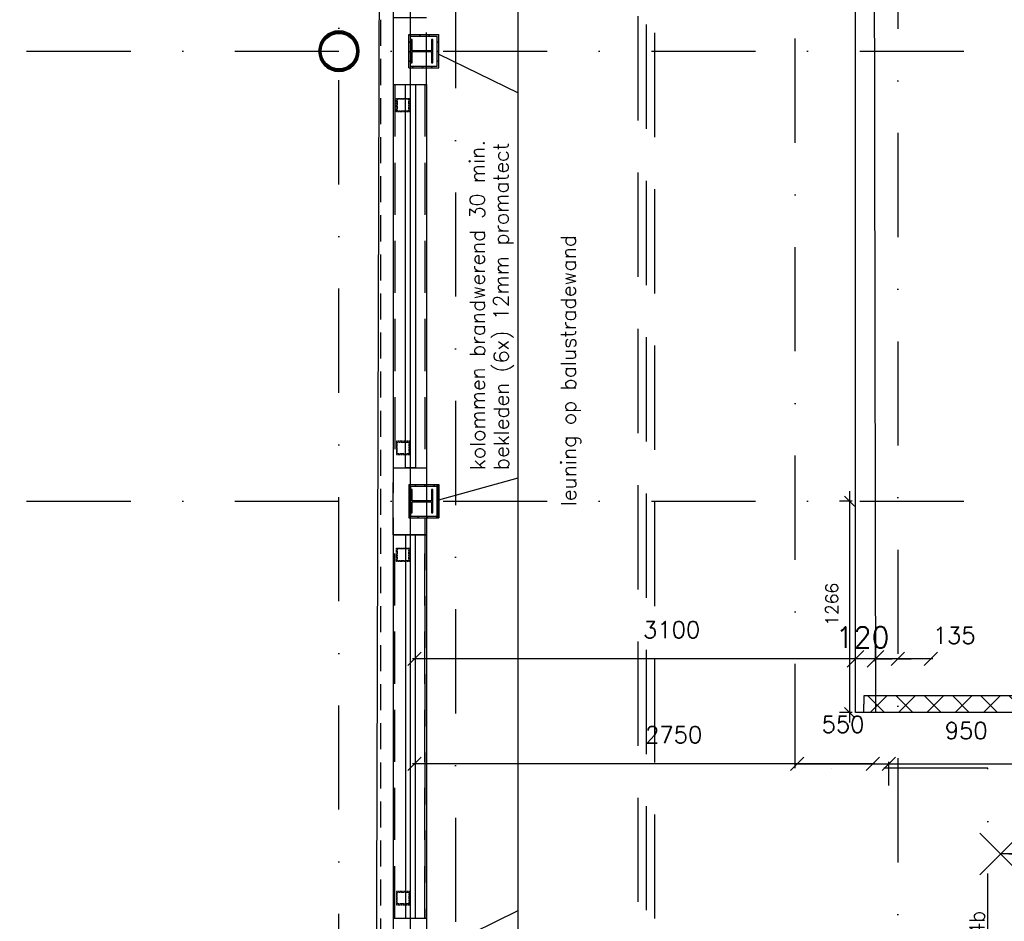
# Model space of a CAD drawing. Extents: x -171140 to 151546, y -8083 to 162438.
# Tile 45 of 96: x 34411 to 40320, y 48128 to 53536. Entities that reach past the tile are written whole.
import ezdxf

# ---------------------------------------------------------------- set-up
doc = ezdxf.new("R2010")
doc.units = 0
doc.header["$LTSCALE"] = 50
doc.header["$MEASUREMENT"] = 0
doc.header["$PDMODE"] = 3
doc.header["$PDSIZE"] = 0.001
for name, pattern in [('DASHDOT', [25, 12.5, -6.25, 0, -6.25]), ('DASHED', [0.75, 0.5, -0.25]), ('HIDDEN', [9.375, 6.25, -3.125]), ('HIDDEN2', [0.1875, 0.125, -0.0625]), ('STRAM_0WT$0$DASHDOT', [25, 12.5, -6.25, 0, -6.25]), ('STRAM_0WT$0$DD1', [2.66667, 1.66667, -0.5, 0, -0.5]), ('STRAM_0WT$0$HIDDEN', [9.375, 6.25, -3.125])]:
    doc.linetypes.add(name, pattern=pattern)
doc.layers.get('0').update_dxf_attribs({"linetype": 'CONTINUOUS'})
doc.layers.get('DEFPOINTS').update_dxf_attribs({"linetype": 'CONTINUOUS'})
for name, color, linetype in [('0POLYBUITENOM', 7, 'CONTINUOUS'), ('_BRANDCOMPART', 6, 'DASHDOT'), ('_DETAILNUMMERS', 4, 'CONTINUOUS'), ('A--01A1_ACEER', 1, 'CONTINUOUS'), ('A--A22--_F123-', 9, 'CONTINUOUS'), ('A--A28--_F-2--', 7, 'CONTINUOUS'), ('A--A42--_F-23-', 9, 'CONTINUOUS'), ('A--L21--', 3, 'CONTINUOUS'), ('A--L22--_F-2--', 7, 'CONTINUOUS'), ('A--L22A1_BINNENWAND', 1, 'CONTINUOUS'), ('A--L22A2_BINNENWAND', 2, 'CONTINUOUS'), ('A--L24AC1_TRAPPEN', 1, 'HIDDEN2'), ('A--L28--', 7, 'CONTINUOUS'), ('A--L28--_F-2--', 7, 'CONTINUOUS'), ('A--L35A1_PLAFONDS', 1, 'HIDDEN'), ('A--L42--', 7, 'CONTINUOUS'), ('A--L42--_F-23-', 7, 'CONTINUOUS'), ('A--L65--', 7, 'CONTINUOUS'), ('A--L65--_F-23-', 7, 'CONTINUOUS'), ('A--L65--_F123-', 7, 'CONTINUOUS'), ('A--M$1A-_F123-', 1, 'CONTINUOUS'), ('A--M1$A-_F123-', 1, 'CONTINUOUS'), ('A--T$1A-18_TEKST', 1, 'CONTINUOUS'), ('STRAM_0WT$0$A--L$7A-_STRAM', 1, 'STRAM_0WT$0$DASHDOT'), ('STRAM_0WT$0$A--L$7AC3-_STR', 3, 'STRAM_0WT$0$DASHDOT'), ('STRAM_0WT$0$A--T$7A8-_STRA', 8, 'STRAM_0WT$0$DASHDOT'), ('STRAM_0WT$0$STRAMIEN', 1, 'STRAM_0WT$0$DD1'), ('TEKST_KOZIJNMERK', 10, 'CONTINUOUS'), ('TEKSTKOZIJNMERK', 2, 'CONTINUOUS'), ('X--LR---_CP', 7, 'CONTINUOUS')]:
    doc.layers.add(name, color=color, linetype=linetype)
doc.styles.add('ALFA-0_25', font='ROMANS')
doc.styles.add('B-01', font='SIMPLEX.SHX', dxfattribs={"width": 0.8, "height": 4.5})
doc.styles.add('HIEMSTRA', font='romans.shx')
doc.dimstyles.new('BEILEN', dxfattribs={"dimscale": 40, "dimtxt": 2.5, "dimasz": 2, "dimexe": 0.3, "dimexo": 0.3, "dimgap": 2, "dimtad": 1, "dimdec": 0, "dimzin": 0, "dimtxsty": 'HIEMSTRA', "dimblk1": 'OBLIQUE', "dimblk2": 'OBLIQUE', "dimsah": 1, "dimcen": -0.09, "dimdle": 0.3, "dimse1": 1, "dimclrd": 2, "dimclre": 2, "dimclrt": 3, "dimazin": 3, "dimtfac": 1, "dimtdec": 4, "dimtofl": 0, "dimtmove": 0, "dimatfit": 3, "dimtvp": 625, "dimtolj": 1, "dimtzin": 0})
doc.dimstyles.get("Standard").update_dxf_attribs({"dimscale": 40, "dimtxt": 2.5, "dimasz": 2, "dimexe": 0.3, "dimexo": 0.3, "dimgap": 2, "dimtad": 0, "dimdec": 0, "dimzin": 0, "dimtxsty": 'HIEMSTRA', "dimblk1": 'OBLIQUE', "dimblk2": 'OBLIQUE', "dimsah": 1, "dimcen": -0.09, "dimdle": 0.3, "dimse1": 1, "dimclrd": 2, "dimclre": 2, "dimclrt": 3, "dimazin": 3, "dimtfac": 1, "dimtdec": 4, "dimtix": 1, "dimtmove": 0, "dimatfit": 3, "dimtvp": 625, "dimtolj": 1, "dimtzin": 0})
doc.dimstyles.new('STANDARD$0', dxfattribs={"dimscale": 50, "dimtxt": 2.5, "dimasz": 2, "dimexe": 2, "dimexo": 0, "dimgap": 2, "dimtad": 1, "dimdec": 0, "dimzin": 0, "dimtxsty": 'ALFA-0_25', "dimblk1": 'OBLIQUE', "dimblk2": 'OBLIQUE', "dimsah": 1, "dimcen": -3, "dimdle": 2, "dimclrd": 1, "dimclre": 1, "dimclrt": 2, "dimazin": 3, "dimtfac": 0.666667, "dimtofl": 0, "dimtmove": 0, "dimatfit": 3, "dimtvp": 0.833333, "dimtolj": 1, "dimtzin": 0})
pattern_1 = [(45, (-36752.046, -53251.86), (-28.284271, 28.284271), [])]
pattern_2 = [(45, (-36752.046, -50741.86), (-28.28427, 28.28427), [])]

# ---------------------------------------------------------------- blocks, each defined once
blk = doc.blocks.new('*U1209')
at = {"layer": 'A--A22--_F123-', "linetype": 'CONTINUOUS'}
h = blk.add_hatch(dxfattribs=at)
h.set_pattern_fill('ALFAKRS', color=256, scale=120, style=0)
h.set_pattern_definition([(45, (-40627.31, -49430.54), (-84.85281, 84.85281), []), (135, (-40627.31, -49430.54), (-84.85281, -84.85281), [])])
h.paths.add_polyline_path([(0, 0), (50, 50), (-1150.3, 50), (-1150.3, 0), (-1150.3, -50), (-50, -50)])
at = {"layer": 'A--L22--_F-2--', "color": 2, "linetype": 'CONTINUOUS'}
for points in [[(50, 50), (50, 50), (-1150.3, 50), (-1150.3, 0)], [(-50, -50), (-50, -50), (-1150.3, -50), (-1150.3, 0)]]:
    blk.add_lwpolyline(points, dxfattribs=at)
blk = doc.blocks.new('*U1155')
at = {"layer": 'A--A42--_F-23-', "linetype": 'CONTINUOUS'}
h = blk.add_hatch(dxfattribs=at)
h.set_pattern_fill('ALFALINE', color=256, scale=40, style=0)
h.set_pattern_definition(pattern_1)
h.paths.add_polyline_path([(0, 0), (-5, -5), (175, -5), (170, 0), (165, 5), (5, 5)])
at = {"layer": 'A--L42--_F-23-', "color": 2, "linetype": 'CONTINUOUS'}
for points in [[(5, 5), (5, 5), (165, 5), (165, 5)], [(-5, -5), (-5, -5), (175, -5), (175, -5)]]:
    blk.add_lwpolyline(points, dxfattribs=at)
blk = doc.blocks.new('*U1154')
at = {"layer": 'A--A42--_F-23-', "linetype": 'CONTINUOUS'}
h = blk.add_hatch(dxfattribs=at)
h.set_pattern_fill('ALFALINE', color=256, scale=40, style=0)
h.set_pattern_definition([(45, (-36922.046, -53251.86), (-28.284271, 28.284271), [])])
h.paths.add_polyline_path([(0, 0), (5, -5), (5, 195), (0, 190), (-5, 185), (-5, 5)])
at = {"layer": 'A--L42--_F-23-', "color": 2, "linetype": 'CONTINUOUS'}
for points in [[(-5, 5), (-5, 5), (-5, 185), (-5, 185)], [(5, -5), (5, -5), (5, 195), (5, 195)]]:
    blk.add_lwpolyline(points, dxfattribs=at)
blk = doc.blocks.new('*U1153')
at = {"layer": 'A--A42--_F-23-', "linetype": 'CONTINUOUS'}
h = blk.add_hatch(dxfattribs=at)
h.set_pattern_fill('ALFALINE', color=256, scale=40, style=0)
h.set_pattern_definition([(45, (-36922.046, -50551.86), (-28.28427, 28.28427), [])])
h.paths.add_polyline_path([(0, 0), (-5, 0), (-5, 190), (0, 190), (5, 190), (5, 0)])
at = {"layer": 'A--L42--_F-23-', "color": 2, "linetype": 'CONTINUOUS'}
for points in [[(0, 0), (-5, 0), (-5, 190), (0, 190)], [(0, 0), (5, 0), (5, 190), (0, 190)]]:
    blk.add_lwpolyline(points, dxfattribs=at)
blk = doc.blocks.new('*U1152')
at = {"layer": 'A--A42--_F-23-', "linetype": 'CONTINUOUS'}
h = blk.add_hatch(dxfattribs=at)
h.set_pattern_fill('ALFALINE', color=256, scale=40, style=0)
h.set_pattern_definition([(45, (-36752.046, -53441.86), (-28.284271, 28.284271), [])])
h.paths.add_polyline_path([(0, 0), (-5, 5), (175, 5), (170, 0), (165, -5), (5, -5)])
at = {"layer": 'A--L42--_F-23-', "color": 2, "linetype": 'CONTINUOUS'}
for points in [[(-5, 5), (-5, 5), (175, 5), (175, 5)], [(5, -5), (5, -5), (165, -5), (165, -5)]]:
    blk.add_lwpolyline(points, dxfattribs=at)
blk = doc.blocks.new('S060204-')
at = {"layer": 'A--L65--_F-23-', "color": 255}
blk.add_circle((0, 0), 0.0123, dxfattribs=at)
at = {"layer": 'A--L65--_F123-', "color": 1, "linetype": 'CONTINUOUS'}
for points in [[(-1.25, 6.25), (1.25, 3.75)], [(1.25, 6.25), (-1.25, 3.75)], [(0, 0), (0, 5)]]:
    blk.add_lwpolyline(points, dxfattribs=at)
blk = doc.blocks.new('S060205A')
at = {"layer": 'A--L65--_F-23-', "color": 255}
blk.add_circle((0, -0.0123), 0.0123, dxfattribs=at)
at = {"layer": 'A--L65--_F123-', "color": 1, "linetype": 'CONTINUOUS'}
blk.add_lwpolyline([(0, -0.0123), (0, 6.2377)], dxfattribs=at)
for points in [[(-0.5, 5.7377, 0.41), (0, 5.2377)], [(0, 4.2377, 1), (0, 5.2377)], [(0, 4.2377, 1), (0, 3.2377)], [(0, 2.2377, 1), (0, 3.2377)], [(0, 2.2377, 1), (0, 1.2377)], [(0.5, 0.7377, 0.41), (0, 1.2377)]]:
    blk.add_lwpolyline(points, format="xyb", dxfattribs=at)
at = {"layer": 'A--L65--', "xscale": -1}
blk.add_blockref('S060204-', (0, 1.4877), dxfattribs=at)
blk.add_blockref('S060204-', (0, 1.4877), dxfattribs=at)
at = {"layer": 'A--L65--', "rotation": 180}
blk.add_blockref('S060204-', (0, 4.4877), dxfattribs=at)
blk.add_blockref('S060204-', (0, 4.4877), dxfattribs=at)
blk = doc.blocks.new('Q020873-')
at = {"layer": 'A--A28--_F-2--', "color": 3, "linetype": 'CONTINUOUS'}
for points in [[(-40.7, 98.2), (-46.8, 112.9), (0, 106.2), (0, 122.2)], [(0, 106.2), (0, 122.2), (40.7, 98.2), (46.8, 112.9)], [(-98.2, 40.7), (-112.9, 46.8), (-75.1, 75.1), (-86.4, 86.4)], [(-75.1, 75.1), (-86.4, 86.4), (-40.7, 98.2), (-46.8, 112.9)], [(40.7, 98.2), (46.8, 112.9), (75.1, 75.1), (86.4, 86.4)], [(75.1, 75.1), (86.4, 86.4), (98.2, 40.7), (112.9, 46.8)], [(-106.2, 0), (-122.2, 0), (-98.2, 40.7), (-112.9, 46.8)], [(-98.2, -40.7), (-112.9, -46.8), (-106.2, 0), (-122.2, 0)], [(98.2, 40.7), (112.9, 46.8), (106.2, 0), (122.2, 0)], [(106.2, 0), (122.2, 0), (98.2, -40.7), (112.9, -46.8)], [(-75.1, -75.1), (-86.4, -86.4), (-98.2, -40.7), (-112.9, -46.8)], [(98.2, -40.7), (112.9, -46.8), (75.1, -75.1), (86.4, -86.4)], [(-40.7, -98.2), (-46.8, -112.9), (-75.1, -75.1), (-86.4, -86.4)], [(0, -106.2), (0, -122.2), (-40.7, -98.2), (-46.8, -112.9)], [(40.7, -98.2), (46.8, -112.9), (0, -106.2), (0, -122.2)], [(75.1, -75.1), (86.4, -86.4), (40.7, -98.2), (46.8, -112.9)]]:
    blk.add_solid(points, dxfattribs=at)
at = {"layer": 'A--L28--_F-2--', "color": 3, "linetype": 'CONTINUOUS'}
blk.add_lwpolyline([(0, 122.2, 1), (0, -122.2, 1), (0, 122.2), (0, 106.2, -1), (0, -106.2, -1), (0, 106.2)], format="xyb", close=True, dxfattribs=at)
at = {"layer": 'X--LR---_CP', "color": 4, "linetype": 'CONTINUOUS'}
blk.add_point((0, 0), dxfattribs=at)
blk = doc.blocks.new('_OBLIQUE')
at = {"color": 0, "linetype": 'BYBLOCK'}
blk.add_line((-0.5, -0.5), (0.5, 0.5), dxfattribs=at)
blk = doc.blocks.new('*D114')
at = {"layer": 'A--M$1A-_F123-', "color": 2, "linetype": 'CONTINUOUS'}
for p, q in [((39065.3, 49071.8), (39639.3, 49071.8)), ((39627.3, 48942.1), (39627.3, 49083.8))]:
    blk.add_line(p, q, dxfattribs=at)
at = {"layer": 'DEFPOINTS', "color": 0, "linetype": 'CONTINUOUS'}
for p in [(39627.3, 49071.8), (39077.3, 48930.1), (39627.3, 48930.1)]:
    blk.add_point(p, dxfattribs=at)
at = {"layer": 'A--M$1A-_F123-', "color": 2, "linetype": 'CONTINUOUS', "xscale": 80, "yscale": 80, "zscale": 80, "rotation": 180}
blk.add_blockref('_OBLIQUE', (39077.3, 49071.8), dxfattribs=at)
at = {"layer": 'A--M$1A-_F123-', "color": 2, "linetype": 'CONTINUOUS', "xscale": 80, "yscale": 80, "zscale": 80}
blk.add_blockref('_OBLIQUE', (39627.3, 49071.8), dxfattribs=at)
at = {"layer": 'A--M$1A-_F123-', "color": 3, "linetype": 'CONTINUOUS', "insert": (39352.3, 49309.1), "char_height": 100, "attachment_point": 5, "style": 'HIEMSTRA'}
blk.add_mtext('\\A1;550', dxfattribs=at)
blk = doc.blocks.new('*D115')
at = {"layer": 'A--M$1A-_F123-', "color": 2, "linetype": 'CONTINUOUS'}
blk.add_line((39615.3, 49071.8), (40589.3, 49071.8), dxfattribs=at)
at = {"layer": 'DEFPOINTS', "color": 0, "linetype": 'CONTINUOUS'}
for p in [(39627.3, 49071.8), (40577.3, 49071.8), (40577.3, 49071.8)]:
    blk.add_point(p, dxfattribs=at)
at = {"layer": 'A--M$1A-_F123-', "color": 2, "linetype": 'CONTINUOUS', "xscale": 80, "yscale": 80, "zscale": 80, "rotation": 180}
blk.add_blockref('_OBLIQUE', (39627.3, 49071.8), dxfattribs=at)
at = {"layer": 'A--M$1A-_F123-', "color": 2, "linetype": 'CONTINUOUS', "xscale": 80, "yscale": 80, "zscale": 80}
blk.add_blockref('_OBLIQUE', (40577.3, 49071.8), dxfattribs=at)
at = {"layer": 'A--M$1A-_F123-', "color": 3, "linetype": 'CONTINUOUS', "insert": (40091.8, 49271.8), "char_height": 100, "attachment_point": 5, "style": 'HIEMSTRA'}
blk.add_mtext('\\A1;950', dxfattribs=at)
blk = doc.blocks.new('*D120')
at = {"layer": 'A--M$1A-_F123-', "color": 2, "linetype": 'CONTINUOUS'}
for p, q in [((39547.5, 49701.2), (39467.5, 49701.2)), ((39682, 49701.2), (39762, 49701.2))]:
    blk.add_line(p, q, dxfattribs=at)
at = {"layer": 'DEFPOINTS', "color": 0, "linetype": 'CONTINUOUS'}
for p in [(39547.5, 49701.2), (39547.5, 49701.2), (39682, 49701.2)]:
    blk.add_point(p, dxfattribs=at)
at = {"layer": 'A--M$1A-_F123-', "color": 2, "linetype": 'CONTINUOUS', "xscale": 80, "yscale": 80, "zscale": 80}
blk.add_blockref('_OBLIQUE', (39547.5, 49701.2), dxfattribs=at)
at = {"layer": 'A--M$1A-_F123-', "color": 2, "linetype": 'CONTINUOUS', "xscale": 80, "yscale": 80, "zscale": 80, "rotation": 180}
blk.add_blockref('_OBLIQUE', (39682, 49701.2), dxfattribs=at)
at = {"layer": 'A--M$1A-_F123-', "color": 3, "linetype": 'CONTINUOUS', "insert": (40019.8, 49843.1), "char_height": 100, "attachment_point": 5, "style": 'HIEMSTRA'}
blk.add_mtext('\\A1;135', dxfattribs=at)
blk = doc.blocks.new('STRAM_0WT')
at = {"layer": 'STRAM_0WT$0$A--L$7A-_STRAM'}
blk.add_line((-39289.938, 9050), (-39289.938, 63702.184), dxfattribs=at)
at = {"layer": 'STRAM_0WT$0$A--L$7AC3-_STR'}
blk.add_line((-38589.938, 89008.057), (-38589.938, -5393.534), dxfattribs=at)
at = {"layer": 'STRAM_0WT$0$A--T$7A8-_STRA', "color": 8}
for p, q in [((-35934.938, 28110.192), (-35934.938, -7328.621)), ((-66167.142, 21100), (-20586.185, 21100)), ((-66167.142, 18400), (-20586.185, 18400))]:
    blk.add_line(p, q, dxfattribs=at)
at = {"layer": 'STRAM_0WT$0$STRAMIEN', "color": 8, "linetype": 'STRAM_0WT$0$HIDDEN', "ltscale": 0.5}
blk.add_lwpolyline([(-19628.191, 24100), (-39039.938, 24100), (-39039.938, 13250), (-50246.691, 13250), (-59989.832, 15234.692)], dxfattribs=at)
blk = doc.blocks.new('*U1079')
at = {"layer": 'A--A42--_F-23-', "linetype": 'CONTINUOUS'}
h = blk.add_hatch(dxfattribs=at)
h.set_pattern_fill('ALFALINE', color=256, scale=40, style=0)
h.set_pattern_definition([(45, (-36752.046, -50551.86), (-28.28427, 28.28427), [])])
h.paths.add_polyline_path([(0, 0), (-5, -5), (175, -5), (170, 0), (165, 5), (5, 5)])
at = {"layer": 'A--L42--_F-23-', "color": 2, "linetype": 'CONTINUOUS'}
for points in [[(5, 5), (5, 5), (165, 5), (165, 5)], [(-5, -5), (-5, -5), (175, -5), (175, -5)]]:
    blk.add_lwpolyline(points, dxfattribs=at)
blk = doc.blocks.new('*U1078')
at = {"layer": 'A--A42--_F-23-', "linetype": 'CONTINUOUS'}
h = blk.add_hatch(dxfattribs=at)
h.set_pattern_fill('ALFALINE', color=256, scale=40, style=0)
h.set_pattern_definition(pattern_2)
h.paths.add_polyline_path([(0, 0), (-5, 5), (175, 5), (170, 0), (165, -5), (5, -5)])
at = {"layer": 'A--L42--_F-23-', "color": 2, "linetype": 'CONTINUOUS'}
for points in [[(-5, 5), (-5, 5), (175, 5), (175, 5)], [(5, -5), (5, -5), (165, -5), (165, -5)]]:
    blk.add_lwpolyline(points, dxfattribs=at)
blk = doc.blocks.new('*U1077')
at = {"layer": 'A--A42--_F-23-', "linetype": 'CONTINUOUS'}
h = blk.add_hatch(dxfattribs=at)
h.set_pattern_fill('ALFALINE', color=256, scale=40, style=0)
h.set_pattern_definition(pattern_2)
h.paths.add_polyline_path([(0, 0), (-5, 5), (-5, -195), (0, -190), (5, -185), (5, -5)])
at = {"layer": 'A--L42--_F-23-', "color": 2, "linetype": 'CONTINUOUS'}
for points in [[(-5, 5), (-5, 5), (-5, -195), (-5, -195)], [(5, -5), (5, -5), (5, -185), (5, -185)]]:
    blk.add_lwpolyline(points, dxfattribs=at)
blk = doc.blocks.new('*U1076')
at = {"layer": 'A--A42--_F-23-', "linetype": 'CONTINUOUS'}
h = blk.add_hatch(dxfattribs=at)
h.set_pattern_fill('ALFALINE', color=256, scale=40, style=0)
h.set_pattern_definition([(45, (-36922.046, -50741.86), (-28.28427, 28.28427), [])])
h.paths.add_polyline_path([(0, 0), (5, 5), (5, -195), (0, -190), (-5, -185), (-5, -5)])
at = {"layer": 'A--L42--_F-23-', "color": 2, "linetype": 'CONTINUOUS'}
for points in [[(5, 5), (5, 5), (5, -195), (5, -195)], [(-5, -5), (-5, -5), (-5, -185), (-5, -185)]]:
    blk.add_lwpolyline(points, dxfattribs=at)
blk = doc.blocks.new('*U1075')
at = {"layer": 'A--A42--_F-23-', "linetype": 'CONTINUOUS'}
h = blk.add_hatch(dxfattribs=at)
h.set_pattern_fill('ALFALINE', color=256, scale=40, style=0)
h.set_pattern_definition(pattern_1)
h.paths.add_polyline_path([(0, 0), (-5, -5), (-5, 195), (0, 190), (5, 185), (5, 5)])
at = {"layer": 'A--L42--_F-23-', "color": 2, "linetype": 'CONTINUOUS'}
for points in [[(-5, -5), (-5, -5), (-5, 195), (-5, 195)], [(5, 5), (5, 5), (5, 185), (5, 185)]]:
    blk.add_lwpolyline(points, dxfattribs=at)
blk = doc.blocks.new('*D273')
at = {"layer": 'A--M$1A-_F123-', "color": 2, "linetype": 'CONTINUOUS'}
blk.add_line((39542.2, 49071.8), (36767.9, 49071.8), dxfattribs=at)
at = {"layer": 'DEFPOINTS', "color": 0, "linetype": 'CONTINUOUS'}
for p in [(36779.9, 49071.8), (36779.9, 49071.8), (39530.2, 49063.5)]:
    blk.add_point(p, dxfattribs=at)
at = {"layer": 'A--M$1A-_F123-', "color": 2, "linetype": 'CONTINUOUS', "xscale": 80, "yscale": 80, "zscale": 80, "rotation": 180}
blk.add_blockref('_OBLIQUE', (36779.9, 49071.8), dxfattribs=at)
at = {"layer": 'A--M$1A-_F123-', "color": 2, "linetype": 'CONTINUOUS', "xscale": 80, "yscale": 80, "zscale": 80}
blk.add_blockref('_OBLIQUE', (39530.2, 49071.8), dxfattribs=at)
at = {"layer": 'A--M$1A-_F123-', "color": 3, "linetype": 'CONTINUOUS', "insert": (38336.1, 49247), "char_height": 100, "attachment_point": 5, "style": 'HIEMSTRA'}
blk.add_mtext('\\A1;2750', dxfattribs=at)
blk = doc.blocks.new('*D341')
at = {"layer": 'A--M$1A-_F123-', "color": 2, "linetype": 'CONTINUOUS'}
for p, q in [((23981.9, 29671.5), (23903.5, 29687.4)), ((23978.7, 29655.8), (23984.3, 29683.2)), ((24079.9, 29651.5), (23981.9, 29671.5)), ((24079.9, 29651.5), (24158.2, 29635.5))]:
    blk.add_line(p, q, dxfattribs=at)
at = {"layer": 'DEFPOINTS', "color": 0, "linetype": 'CONTINUOUS'}
for p in [(23981.9, 29671.5), (23976.3, 29644), (24074.3, 29624)]:
    blk.add_point(p, dxfattribs=at)
at = {"layer": 'A--M$1A-_F123-', "color": 2, "linetype": 'CONTINUOUS', "xscale": 80, "yscale": 80, "zscale": 80}
for p, rotation in [((23981.9, 29671.5), 348.4862903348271), ((24079.9, 29651.5), 168.4862903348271)]:
    blk.add_blockref('_OBLIQUE', p, dxfattribs=dict(at, rotation=rotation))
at = {"layer": 'A--M$1A-_F123-', "color": 3, "linetype": 'CONTINUOUS', "insert": (36506, 90903.8), "char_height": 100, "attachment_point": 5, "rotation": 348.48629, "style": 'HIEMSTRA'}
blk.add_mtext('\\A1;100', dxfattribs=at)
blk = doc.blocks.new('*D344')
at = {"layer": 'A--M$1A-_F123-', "color": 2, "linetype": 'CONTINUOUS'}
blk.add_line((39891.9, 49701.2), (36767.9, 49701.2), dxfattribs=at)
at = {"layer": 'DEFPOINTS', "color": 0, "linetype": 'CONTINUOUS'}
for p in [(36779.9, 49701.2), (36779.9, 49701.2), (39879.9, 49692.9)]:
    blk.add_point(p, dxfattribs=at)
at = {"layer": 'A--M$1A-_F123-', "color": 2, "linetype": 'CONTINUOUS', "xscale": 80, "yscale": 80, "zscale": 80, "rotation": 180}
blk.add_blockref('_OBLIQUE', (36779.9, 49701.2), dxfattribs=at)
at = {"layer": 'A--M$1A-_F123-', "color": 2, "linetype": 'CONTINUOUS', "xscale": 80, "yscale": 80, "zscale": 80}
blk.add_blockref('_OBLIQUE', (39879.9, 49701.2), dxfattribs=at)
at = {"layer": 'A--M$1A-_F123-', "color": 3, "linetype": 'CONTINUOUS', "insert": (38323.4, 49876.4), "char_height": 100, "attachment_point": 5, "style": 'HIEMSTRA'}
blk.add_mtext('\\A1;3100', dxfattribs=at)
blk = doc.blocks.new('*D345')
at = {"layer": 'A--M$1A-_F123-', "color": 1, "linetype": 'CONTINUOUS'}
for p, q in [((39427, 49683.2), (39427, 49801.2)), ((39547.5, 49683.2), (39547.5, 49801.2)), ((39427, 49701.2), (39327, 49701.2)), ((39547.5, 49701.2), (39647.5, 49701.2))]:
    blk.add_line(p, q, dxfattribs=at)
at = {"layer": 'DEFPOINTS', "color": 0, "linetype": 'CONTINUOUS'}
for p in [(39547.5, 49701.2), (39427, 49683.2), (39547.5, 49683.2)]:
    blk.add_point(p, dxfattribs=at)
at = {"layer": 'A--M$1A-_F123-', "color": 1, "linetype": 'CONTINUOUS', "xscale": 100, "yscale": 100, "zscale": 100}
blk.add_blockref('_OBLIQUE', (39427, 49701.2), dxfattribs=at)
at = {"layer": 'A--M$1A-_F123-', "color": 1, "linetype": 'CONTINUOUS', "xscale": 100, "yscale": 100, "zscale": 100, "rotation": 180}
blk.add_blockref('_OBLIQUE', (39547.5, 49701.2), dxfattribs=at)
at = {"layer": 'A--M$1A-_F123-', "color": 2, "linetype": 'CONTINUOUS', "insert": (39469.8, 49830.7), "char_height": 125, "attachment_point": 5, "style": 'ALFA-0_25'}
blk.add_mtext('\\A1;120', dxfattribs=at)
blk = doc.blocks.new('*D528')
at = {"layer": 'A--M1$A-_F123-', "color": 1}
for p, q in [((39390.7, 50706.9), (39390.7, 49320.9)), ((39406.5, 50646.9), (39330.7, 50646.9)), ((39406.5, 49380.9), (39330.7, 49380.9))]:
    blk.add_line(p, q, dxfattribs=at)
at = {"layer": 'DEFPOINTS', "color": 0}
for p in [(39406.5, 50646.9), (39390.7, 49380.9), (39406.5, 49380.9)]:
    blk.add_point(p, dxfattribs=at)
at = {"layer": 'A--M1$A-_F123-', "color": 1, "xscale": 60, "yscale": 60, "zscale": 60}
for p, rotation in [((39390.7, 50646.9), 90), ((39390.7, 49380.9), 270)]:
    blk.add_blockref('_OBLIQUE', p, dxfattribs=dict(at, rotation=rotation))
at = {"layer": 'A--M1$A-_F123-', "color": 2, "insert": (39285.5, 50029.7), "char_height": 75, "attachment_point": 5, "rotation": 90, "style": 'ALFA-0_25'}
blk.add_mtext('\\A1;1266', dxfattribs=at)

msp = doc.modelspace()

# ---------------------------------------------------------------- linework, layer by layer
at = {"layer": '0POLYBUITENOM', "elevation": 1}
msp.add_lwpolyline([(45698.6, 66719.9), (45689, 56846.9), (36577, 56696.9), (36527, 39123.8), (29232, 39123.8), (29232, 31996.9), (31611.6, 31996.9), (31575.7, 31914.9), (31047.2, 29318.8), (29898.6, 23677.1), (24761.9, 24723.4), (24101.6, 21481.7), (23023.7, 16190.3), (21626.5, 9331.4)], dxfattribs=at)
at = {"layer": '_BRANDCOMPART'}
msp.add_lwpolyline([(47099.4, 30650.8), (47099.4, 35817.5), (46214, 35817.5), (46214, 37113.5), (49181.3, 37113.5), (49181.3, 39577.1), (48480, 39577.1), (48480, 42789.3), (40221.6, 42789.3), (40221.6, 49046.7), (39064.6, 49046.7), (39064.6, 56840.7), (39064.6, 56840.7), (40388.8, 56840.7), (40388.8, 59802), (40388.8, 59802), (37996.9, 59802), (37996.9, 64946.5), (36327, 64587.4), (36327, 72357.4), (34739.4, 72702.5)], dxfattribs=at)
at = {"layer": '_DETAILNUMMERS', "color": 6, "linetype": 'DASHED', "ltscale": 25}
for points in [[(4701.8, 22779.7), (5365, 26187.1), (22399.3, 22717.2), (25562.3, 38172), (33002, 38171.7), (33002, 39806.3), (38123.1, 39806.3), (38123.1, 56531.9), (39427, 56531.9)], [(4750.9, 22770.1), (5404.4, 26128), (22438.3, 22658.2), (25603.1, 38122), (33052, 38121.7), (33052, 39756.3), (38173.1, 39756.3), (38173.1, 39756.3), (38173.1, 56481.9), (39427, 56481.9)], [(4799.9, 22760.6), (5443.9, 26069), (22477.4, 22599.2), (25644, 38071.9), (33102, 38071.7), (33102, 39706.3), (38223.1, 39706.3), (38223.1, 56431.9), (39427, 56431.9)]]:
    msp.add_lwpolyline(points, dxfattribs=at)
at = {"layer": 'A--01A1_ACEER', "linetype": 'CONTINUOUS'}
msp.add_line((36757, 43710.1), (36757, 57573.5), dxfattribs=at)
at = {"layer": 'A--L21--', "color": 2, "linetype": 'CONTINUOUS'}
msp.add_lwpolyline([(39427, 49380.5), (39427.2, 54006.9), (39539.1, 54006.9), (39547, 49380.5)], close=True, dxfattribs=at)
at = {"layer": 'A--L22A1_BINNENWAND', "linetype": 'CONTINUOUS'}
for p, q in [((36652, 53146.9), (36652, 50746.9)), ((36652, 53146.9), (36853, 53146.9)), ((36853, 53146.9), (36853, 50746.9)), ((36652, 50846.9), (36853, 50846.9)), ((36652, 50546.9), (36652, 48146.9)), ((36853, 50546.9), (36853, 48146.9)), ((36652, 50446.9), (36853, 50446.9)), ((36652, 48146.9), (36853, 48146.9))]:
    msp.add_line(p, q, dxfattribs=at)
at = {"layer": 'A--L22A1_BINNENWAND', "linetype": 'HIDDEN'}
for p, q in [((36662, 53146.9), (36662, 50846.9)), ((36843, 53146.9), (36843, 50846.9)), ((36843, 50546.9), (36843, 48146.9)), ((36662, 48146.9), (36662, 50446.9)), ((36843, 48146.9), (36843, 50446.9))]:
    msp.add_line(p, q, dxfattribs=at)
at = {"layer": 'A--L22A2_BINNENWAND', "linetype": 'CONTINUOUS'}
for points in [[(36727, 53146.9), (36787, 53146.9), (36787, 50846.9), (36727, 50846.9), (36727, 53146.9)], [(36727, 48146.9), (36787, 48146.9), (36787, 50446.9), (36727, 50446.9), (36727, 48146.9)]]:
    msp.add_lwpolyline(points, dxfattribs=at)
at = {"layer": 'A--L28--', "linetype": 'CONTINUOUS'}
for points in [[(36757, 53276.9), (36765.5, 53276.9), (36765.5, 53344.1), (36881.5, 53344.1), (36881.5, 53276.9), (36890, 53276.9), (36890, 53416.9), (36881.5, 53416.9), (36881.5, 53349.6), (36765.5, 53349.6), (36765.5, 53416.9), (36757, 53416.9)], [(36757, 53276.9), (36765.5, 53276.9), (36765.5, 53344.1), (36881.5, 53344.1), (36881.5, 53276.9), (36890, 53276.9), (36890, 53416.9), (36881.5, 53416.9), (36881.5, 53349.6), (36765.5, 53349.6), (36765.5, 53416.9), (36757, 53416.9)], [(36757, 50576.9), (36765.5, 50576.9), (36765.5, 50644.1), (36881.5, 50644.1), (36881.5, 50576.9), (36890, 50576.9), (36890, 50716.9), (36881.5, 50716.9), (36881.5, 50649.6), (36765.5, 50649.6), (36765.5, 50716.9), (36757, 50716.9)]]:
    msp.add_lwpolyline(points, close=True, dxfattribs=at)
at = {"layer": 'A--L28--_F-2--', "color": 1, "linetype": 'HIDDEN2'}
for points in [[(36672, 53064), (36677, 53059), (36677, 52989), (36747, 52989), (36747, 53059), (36677, 53059), (36672, 53064), (36752, 53064), (36752, 52984), (36672, 52984)], [(36672, 50926.9), (36677, 50931.9), (36677, 51001.9), (36747, 51001.9), (36747, 50931.9), (36677, 50931.9), (36672, 50926.9), (36752, 50926.9), (36752, 51006.9), (36672, 51006.9)], [(36672, 50366.8), (36677, 50361.8), (36677, 50291.8), (36747, 50291.8), (36747, 50361.8), (36677, 50361.8), (36672, 50366.8), (36752, 50366.8), (36752, 50286.8), (36672, 50286.8)], [(36672, 48226.9), (36677, 48231.9), (36677, 48301.9), (36747, 48301.9), (36747, 48231.9), (36677, 48231.9), (36672, 48226.9), (36752, 48226.9), (36752, 48306.9), (36672, 48306.9)]]:
    msp.add_lwpolyline(points, close=True, dxfattribs=at)
at = {"layer": 'A--L35A1_PLAFONDS'}
msp.add_lwpolyline([(38595.5, 60294.9, 0.337595), (36652, 57571.9), (36652, 40007.3), (33239.3, 40007.3, 0.15921), (31934.6, 50790), (32127.5, 50361.2), (35041.9, 64668.2), (38595.7, 65431.1)], format="xyb", dxfattribs=at)
for points in [[(36853, 53546.9), (36652, 53546.9), (36652, 53146.9), (36853, 53146.9)], [(36853, 50446.9), (36652, 50446.9), (36652, 50846.9), (36853, 50846.9)], [(36853, 47746.9), (36652, 47746.9), (36652, 48146.9), (36853, 48146.9)]]:
    msp.add_lwpolyline(points, close=True, dxfattribs=at)
at = {"layer": 'TEKST_KOZIJNMERK'}
for p, q in [((37403.2, 42880.4), (37403.2, 55807.9)), ((36927, 53329.9), (37403.2, 53096.4)), ((36927, 50655.2), (37403.2, 50787.3)), ((36927, 47959.4), (37403.2, 48192.9))]:
    msp.add_line(p, q, dxfattribs=at)

# ---------------------------------------------------------------- block references
at = {"layer": 'A--L21--', "linetype": 'CONTINUOUS'}
msp.add_blockref('*U1209', (40627.3, 49430.5), dxfattribs=at)
at = {"layer": 'A--L24AC1_TRAPPEN'}
msp.add_blockref('STRAM_0WT', (75617, 32246.9), dxfattribs=at)
at = {"layer": 'A--L28--'}
msp.add_blockref('Q020873-', (36327, 53346.9), dxfattribs=at)
msp.add_blockref('Q020873-', (36327, 53346.9), dxfattribs=at)
at = {"layer": 'A--L42--', "linetype": 'CONTINUOUS'}
for name, p in [('*U1152', (36752, 53441.9)), ('*U1075', (36752, 53251.9)), ('*U1154', (36922, 53251.9)), ('*U1155', (36752, 53251.9)), ('*U1078', (36752, 50741.9)), ('*U1077', (36752, 50741.9)), ('*U1076', (36922, 50741.9)), ('*U1153', (36922, 50551.9)), ('*U1079', (36752, 50551.9))]:
    msp.add_blockref(name, p, dxfattribs=at)
at = {"layer": 'A--L65--', "xscale": 100, "yscale": 100, "zscale": 2, "rotation": 270}
msp.add_blockref('S060205A', (40350.4, 48532.4), dxfattribs=at)

# ---------------------------------------------------------------- texts
at = {"layer": 'A--T$1A-18_TEKST', "style": 'HIEMSTRA'}
for s, p in [('kolommen brandwerend 30 min.', (37203.9, 50834.9)), ('bekleden (6x) 12mm promatect', (37346.5, 50834.9)), ('leuning op balustradewand', (37750.1, 50618))]:
    msp.add_text(s, height=90, rotation=90.07785, dxfattribs=at).set_placement(p)
at = {"layer": 'TEKSTKOZIJNMERK', "style": 'B-01'}
msp.add_text('type 4b', height=90, rotation=90, dxfattribs=at).set_placement((40201.5, 47729.9))

# ---------------------------------------------------------------- dimensions: what is measured, and where the dimension line sits
at = {"layer": 'A--M$1A-_F123-', "linetype": 'CONTINUOUS'}
dim = msp.add_aligned_dim(p1=(24074.3, 29624), p2=(23976.3, 29644), distance=-28, dimstyle='STANDARD', dxfattribs=at)
dim.commit()
dim.dimension.update_dxf_attribs({"geometry": '*D341', "text_midpoint": (36506, 90903.8)})
for base, p1, p2, override, picture, middle in [((36779.9, 49701.2), (39879.9, 49692.9), (36779.9, 49701.2), {"dimse1": 1}, '*D344', (38323.4, 49876.4)), ((39547.4971, 49701.2238), (39682.0465, 49701.1905), (39547.4971, 49701.2238), {"dimtxsty": 'HIEMSTRA'}, '*D120', (40019.7812, 49843.0694)), ((39627.3, 49071.8), (39077.3, 48930.1), (39627.3, 48930.1), {"dimtxsty": 'HIEMSTRA'}, '*D114', (39352.3, 49309.1)), ((36779.9, 49071.8), (39530.2, 49063.5), (36779.9, 49071.8), {"dimse1": 1}, '*D273', (38336.1, 49247)), ((40577.3, 49071.8), (39627.3, 49071.8), (40577.3, 49071.8), {"dimtxsty": 'HIEMSTRA'}, '*D115', (40091.8, 49271.8))]:
    dim = msp.add_linear_dim(base=base, p1=p1, p2=p2, dimstyle='BEILEN', override=override, dxfattribs=at)
    dim.commit()
    dim.dimension.update_dxf_attribs({"geometry": picture, "text_midpoint": middle, "dimtype": 160})
dim = msp.add_linear_dim(base=(39547.528, 49701.1905), p1=(39427.0465, 49683.1503), p2=(39547.528, 49683.1837), dimstyle='STANDARD$0', dxfattribs=at)
dim.commit()
dim.dimension.update_dxf_attribs({"geometry": '*D345', "text_midpoint": (39469.8402, 49830.7447), "dimtype": 160})
at = {"layer": 'A--M1$A-_F123-'}
dim = msp.add_linear_dim(base=(39390.7, 49380.9), p1=(39406.5, 50646.9), p2=(39406.5, 49380.9), angle=270, dimstyle='STANDARD$0', override={"dimscale": 30, "dimblk1": 'OBLIQUE', "dimblk2": 'OBLIQUE'}, dxfattribs=at)
dim.commit()
dim.dimension.update_dxf_attribs({"geometry": '*D528', "text_midpoint": (39285.5, 50029.7), "dimtype": 161})

doc.saveas('drawing.dxf')
